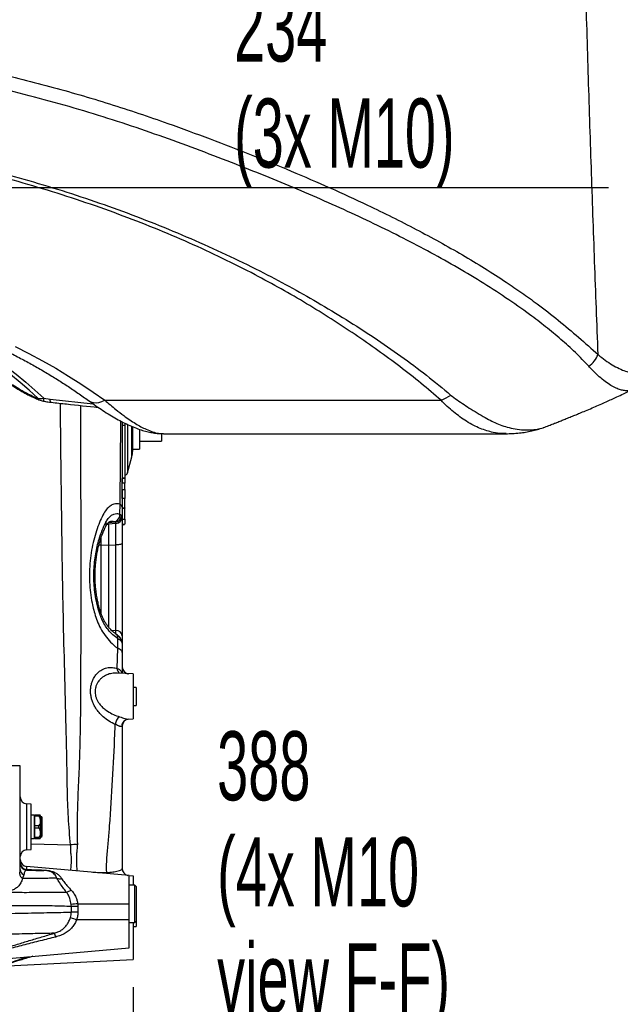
# Model space of a CAD drawing. Extents: x 0 to 8410, y 0 to 5940.
# Tile 123 of 212: x 7339 to 7773, y 2199 to 2911. Entities that reach past the tile are written whole.
import ezdxf

# ---------------------------------------------------------------- set-up
doc = ezdxf.new("R2010")
doc.units = 0
doc.header["$LTSCALE"] = 10
doc.layers.get('0').update_dxf_attribs({"linetype": 'CONTINUOUS'})
doc.styles.add('SLDTEXTSTYLE0', font='TXT', dxfattribs={"width": 0.605})
doc.dimstyles.new('SLDDIMSTYLE1', dxfattribs={"dimtxt": 50, "dimasz": 50, "dimexe": 0, "dimexo": 0.0625, "dimgap": 12.5, "dimtad": 1, "dimdec": 1, "dimrnd": 1e-09, "dimzin": 12, "dimtxsty": 'SLDTEXTSTYLE0', "dimsah": 1, "dimcen": 0.09, "dimazin": 3, "dimtfac": 1, "dimtofl": 0, "dimtmove": 0, "dimatfit": 3, "dimtolj": 1, "dimtzin": 12})

# ---------------------------------------------------------------- blocks, each defined once
blk = doc.blocks.new('_D_6')
at = {"color": 7, "linetype": 'CONTINUOUS'}
for p, q in [((6267.77, 2658.22), (6267.77, 1577.39)), ((7797.78, 2658.22), (7797.78, 1577.39)), ((6267.77, 1592.39), (7797.78, 1592.39))]:
    blk.add_line(p, q, dxfattribs=at)
for points in [[(6267.77, 1592.39), (6317.77, 1584.89), (6317.77, 1599.89)], [(7797.78, 1592.39), (7747.78, 1599.89), (7747.78, 1584.89)]]:
    blk.add_solid(points, dxfattribs=at)
at = {"color": 7, "linetype": 'CONTINUOUS', "insert": (6956.39, 1656.84), "char_height": 50, "attachment_point": 1, "rotation": 359.99999, "style": 'SLDTEXTSTYLE0'}
blk.add_mtext('1530', dxfattribs=at)
blk = doc.blocks.new('_D_7')
at = {"color": 7, "linetype": 'CONTINUOUS'}
for p, q in [((7266.78, 4418.5), (7266.78, 2774.61)), ((7032.78, 2981.17), (7032.78, 2774.61)), ((7032.78, 2789.61), (7266.78, 2789.61)), ((7266.78, 2789.61), (7764.68, 2789.61))]:
    blk.add_line(p, q, dxfattribs=at)
for points in [[(7032.78, 2789.61), (7082.78, 2782.11), (7082.78, 2797.11)], [(7266.78, 2789.61), (7216.78, 2797.11), (7216.78, 2782.11)]]:
    blk.add_solid(points, dxfattribs=at)
at = {"color": 7, "linetype": 'CONTINUOUS', "char_height": 50, "attachment_point": 1, "style": 'SLDTEXTSTYLE0'}
for s, insert in [('234', (7493.71, 2930.8)), ('(3x M10)', (7493.71, 2854.06))]:
    blk.add_mtext(s, dxfattribs=dict(at, insert=insert))
blk = doc.blocks.new('_D_8')
at = {"color": 7, "linetype": 'CONTINUOUS'}
for p, q in [((7420.78, 2211.09), (7420.78, 2163.24)), ((7032.78, 2190.57), (7032.78, 2163.24)), ((7032.78, 2178.24), (7420.78, 2178.24)), ((7420.78, 2178.24), (7767.58, 2178.24))]:
    blk.add_line(p, q, dxfattribs=at)
for points in [[(7032.78, 2178.24), (7082.78, 2170.74), (7082.78, 2185.74)], [(7420.78, 2178.24), (7370.78, 2185.74), (7370.78, 2170.74)]]:
    blk.add_solid(points, dxfattribs=at)
at = {"color": 7, "linetype": 'CONTINUOUS', "char_height": 50, "attachment_point": 1, "style": 'SLDTEXTSTYLE0'}
for s, insert in [('388', (7481.47, 2396.17)), ('(4x M10', (7481.47, 2319.43)), ('view F-F)', (7481.47, 2242.7))]:
    blk.add_mtext(s, dxfattribs=dict(at, insert=insert))

msp = doc.modelspace()

# ---------------------------------------------------------------- linework, layer by layer
at = {"color": 8, "linetype": 'CONTINUOUS'}
for p, q in [((7355.95, 2637.12), (7360.55, 2636.46)), ((7360.55, 2636.46), (7391.65, 2633.16)), ((7400.2, 2635.66), (7643.53, 2635.66)), ((7414.78, 2617.36), (7412.78, 2617.36)), ((7416.67, 2618.02), (7416.67, 2583.09)), ((7419.77, 2594.7), (7419.77, 2616.65)), ((7412.78, 2579.49), (7414.78, 2579.49)), ((7414.78, 2575.8), (7412.78, 2575.8)), ((7412.78, 2571.07), (7414.78, 2571.07)), ((7411.16, 2553.29), (7411.24, 2560.49)), ((7414.78, 2564.72), (7412.78, 2564.72)), ((7412.78, 2557.94), (7414.78, 2557.94)), ((7411.16, 2553.29), (7412.25, 2552.54)), ((7401.92, 2546.12), (7402.78, 2546.05)), ((7407.85, 2547.38), (7402.57, 2546.94)), ((7408.21, 2546.49), (7402.78, 2546.05)), ((7408.21, 2531), (7408.21, 2546.49)), ((7412.78, 2549.56), (7414.78, 2549.56)), ((7414.3, 2545.8), (7412.78, 2545.8)), ((7397.34, 2535.71), (7397.34, 2531)), ((7397.34, 2531), (7397.34, 2481.6)), ((7397.34, 2531), (7402.78, 2530.89)), ((7402.78, 2530.89), (7408.21, 2531)), ((7408.21, 2469.18), (7408.21, 2531)), ((7404.77, 2469.42), (7408.21, 2469.18)), ((7408.21, 2466.48), (7408.21, 2469.18)), ((7409.51, 2456.22), (7409.68, 2463.1)), ((7409.13, 2441.63), (7409.51, 2456.22)), ((7343.6, 2343.64), (7343.6, 2327.05)), ((7353.95, 2319.6), (7353.95, 2334.5)), ((7343.6, 2327.05), (7343.6, 2310.47)), ((7346.95, 2314.65), (7375.37, 2313.91)), ((7338.58, 2292.84), (7338.95, 2296.16)), ((7343.52, 2298.29), (7343.52, 2296.17)), ((7341.47, 2292.25), (7340.51, 2289.71)), ((7376.01, 2269.32), (7375.91, 2270.8)), ((7376.01, 2265.28), (7376.01, 2269.32)), ((7380.69, 2269.32), (7376.01, 2269.32)), ((7380.58, 2271.35), (7380.69, 2269.32)), ((7380.58, 2271.35), (7417.78, 2271.35)), ((7380.69, 2269.32), (7380.69, 2265.28)), ((7380.69, 2265.28), (7376.01, 2265.28)), ((7379.87, 2259.85), (7417.78, 2259.85))]:
    msp.add_line(p, q, dxfattribs=at)
at = {"color": 7, "linetype": 'CONTINUOUS'}
for p, q in [((7414.78, 2619.11), (7414.78, 2617.36)), ((7414.78, 2617.36), (7414.78, 2579.49)), ((7420.28, 2616.45), (7420.28, 2598.57)), ((7425.28, 2614.52), (7425.28, 2600.35)), ((7441.28, 2611.45), (7441.28, 2606.74)), ((7442.62, 2611.49), (7690.59, 2611.49)), ((7690.59, 2611.59), (7690.46, 2611.59)), ((7425.28, 2606.11), (7441.28, 2606.11)), ((7441.28, 2606.74), (7441.28, 2606.11)), ((7416.67, 2583.09), (7419.77, 2594.7)), ((7420.28, 2600.35), (7425.28, 2600.35)), ((7414.78, 2579.49), (7414.78, 2579.19)), ((7414.78, 2579.19), (7412.78, 2579.19)), ((7412.78, 2575.8), (7412.78, 2579.19)), ((7412.78, 2571.07), (7412.78, 2575.8)), ((7414.78, 2579.19), (7414.78, 2575.8)), ((7414.78, 2571.07), (7414.78, 2575.8)), ((7412.78, 2564.72), (7412.78, 2571.07)), ((7412.78, 2570.89), (7412.78, 2558.34)), ((7414.78, 2571.07), (7414.78, 2564.72)), ((7412.78, 2558.34), (7412.78, 2551.25)), ((7414.78, 2557.94), (7414.78, 2564.72)), ((7414.78, 2557.94), (7414.78, 2557.67)), ((7412.78, 2557.67), (7414.78, 2557.67)), ((7412.78, 2551.25), (7412.78, 2551.09)), ((7412.78, 2550.95), (7412.78, 2532.11)), ((7414.78, 2549.56), (7414.78, 2557.67)), ((7400.92, 2544.46), (7401, 2544.62)), ((7402.78, 2546.05), (7402.78, 2530.89)), ((7414.78, 2549.56), (7414.78, 2546.76)), ((7402.78, 2530.89), (7402.78, 2471.62)), ((7412.78, 2532.11), (7412.78, 2465.32)), ((7412.78, 2465.32), (7412.78, 2459.94)), ((7412.78, 2459.94), (7412.78, 2453.26)), ((7412.78, 2453.26), (7412.78, 2438.03)), ((7420.78, 2437.61), (7409.14, 2438.22)), ((7420.78, 2437.61), (7420.78, 2421.35)), ((7422.78, 2427.85), (7420.78, 2427.85)), ((7422.78, 2427.85), (7422.78, 2421.35)), ((7420.78, 2421.35), (7420.78, 2405.09)), ((7422.78, 2421.35), (7422.78, 2414.85)), ((7420.78, 2414.85), (7422.78, 2414.85)), ((7416.96, 2404.89), (7420.78, 2405.09)), ((7338.95, 2371.05), (7304.21, 2371.05)), ((7338.95, 2296.16), (7338.95, 2371.05)), ((7346.95, 2343.4), (7343.6, 2343.64)), ((7346.95, 2310.7), (7346.95, 2343.4)), ((7348.95, 2335.55), (7346.95, 2335.55)), ((7348.95, 2335.55), (7348.95, 2318.55)), ((7349.45, 2335.3), (7348.95, 2335.3)), ((7352.45, 2335.55), (7349.45, 2335.55)), ((7349.45, 2334.88), (7349.45, 2335.55)), ((7349.45, 2327.73), (7349.45, 2334.88)), ((7349.45, 2334.88), (7352.45, 2334.88)), ((7352.45, 2334.88), (7352.45, 2335.55)), ((7353.95, 2334.5), (7353.75, 2334.5)), ((7353.75, 2319.6), (7353.75, 2334.5)), ((7354.95, 2320.6), (7354.95, 2333.5)), ((7352.45, 2327.73), (7349.45, 2327.73)), ((7349.45, 2326.38), (7349.45, 2327.73)), ((7349.45, 2319.23), (7349.45, 2326.38)), ((7349.45, 2326.38), (7352.45, 2326.38)), ((7352.45, 2326.38), (7352.45, 2327.73)), ((7346.95, 2318.55), (7348.95, 2318.55)), ((7348.95, 2318.8), (7349.45, 2318.8)), ((7352.45, 2319.23), (7349.45, 2319.23)), ((7349.45, 2318.55), (7349.45, 2319.23)), ((7349.45, 2318.55), (7352.45, 2318.55)), ((7352.45, 2318.55), (7352.45, 2319.23)), ((7353.75, 2319.6), (7353.95, 2319.6)), ((7343.6, 2310.47), (7346.95, 2310.7)), ((7417.78, 2291.79), (7343.52, 2298.29)), ((7352.93, 2295.45), (7355.97, 2295.37)), ((7417.78, 2271.35), (7417.78, 2291.79)), ((7417.78, 2291.77), (7420.78, 2291.61)), ((7420.78, 2291.61), (7420.78, 2284.85)), ((7421.78, 2284.85), (7417.78, 2284.85)), ((7422.78, 2283.85), (7421.78, 2284.85)), ((7421.78, 2257.85), (7421.78, 2284.85)), ((7422.78, 2283.85), (7422.78, 2258.85)), ((7417.78, 2259.85), (7417.78, 2271.35)), ((7417.78, 2239.42), (7417.78, 2259.85)), ((7421.78, 2257.85), (7422.78, 2258.85)), ((7422.78, 2258.85), (7422.78, 2254.85)), ((7417.78, 2257.85), (7421.78, 2257.85)), ((7420.78, 2257.85), (7420.78, 2231.09)), ((7420.78, 2254.85), (7422.78, 2254.85)), ((7312.41, 2230.2), (7417.78, 2239.42)), ((7325.22, 2226.08), (7420.78, 2231.09))]:
    msp.add_line(p, q, dxfattribs=at)
at = {"color": 8, "linetype": 'CONTINUOUS', "flags": 128}
for points in [[(7351.68, 2637.09), (7345.43, 2642.93), (7338.88, 2648.65), (7332.05, 2654.25), (7324.93, 2659.72), (7317.54, 2665.05), (7309.88, 2670.25), (7301.96, 2675.3), (7293.78, 2680.2), (7285.36, 2684.95), (7276.69, 2689.54), (7267.8, 2693.97), (7258.69, 2698.23), (7249.36, 2702.32), (7239.83, 2706.24), (7238.65, 2706.71)], [(7258.96, 2700.31), (7261.71, 2699.08), (7270.95, 2694.76), (7279.96, 2690.27), (7288.74, 2685.62), (7297.27, 2680.8), (7305.56, 2675.84), (7313.59, 2670.72), (7321.35, 2665.45), (7328.84, 2660.05), (7336.05, 2654.51), (7342.98, 2648.83), (7349.61, 2643.04), (7355.95, 2637.12)], [(7335.28, 2674.55), (7345.3, 2669.47), (7355.08, 2664.22), (7364.62, 2658.81), (7373.91, 2653.24), (7382.94, 2647.53), (7391.71, 2641.66), (7400.2, 2635.66)], [(7361.36, 2634.21), (7361.19, 2634.28), (7360.93, 2634.68), (7360.71, 2635.41), (7360.55, 2636.46)], [(7388.45, 2635.45), (7388.56, 2635.37), (7390.11, 2634.53), (7391.87, 2634.04), (7393.8, 2633.91), (7395.86, 2634.14), (7398.01, 2634.73), (7400.2, 2635.66)], [(7395.98, 2531.07), (7396.43, 2531.04), (7397.34, 2531)], [(7412.78, 2532.11), (7412.69, 2531.91), (7412.44, 2531.71), (7412.02, 2531.52), (7411.46, 2531.36), (7410.78, 2531.22), (7409.99, 2531.11), (7409.12, 2531.04), (7408.21, 2531)], [(7397.26, 2481.91), (7397.26, 2481.78), (7397.04, 2481.45), (7396.53, 2481.04)], [(7412.78, 2453.26), (7412.72, 2453.66), (7412.57, 2454.05), (7412.3, 2454.44), (7411.94, 2454.82), (7411.47, 2455.19), (7410.91, 2455.55), (7410.26, 2455.89), (7409.51, 2456.22)]]:
    msp.add_lwpolyline(points, dxfattribs=at)
at = {"color": 8, "linetype": 'CONTINUOUS'}
for centre, radius, start, end in [((7737.97, 2677.12), 20.93, 306.54672, 336.41044), ((7353.74, 2647.83), 10.94, 259.13266, 281.62914), ((7353.23, 2637.39), 1.57, 190.85707, 243.38647), ((7367.78, 2634.58), 12.1, 167.88697, 177.85937), ((7629.42, 2669.63), 36.79, 292.56532, 304.8503), ((7409.98, 2557.96), 2.82, 7.71843, 63.43374), ((7405.86, 2552.91), 5.31, 283.4905, 4.07834), ((7407, 2552.57), 5.25, 279.32955, 359.74903), ((7407.99, 2551.41), 4.79, 272.7054, 358.02911), ((7408, 2551.27), 4.78, 272.54822, 357.88337), ((7398.08, 2545.87), 3.18, 336.96657, 28.36387), ((7408.38, 2464.75), 4.43, 7.33928, 92.14549), ((7406.36, 2463.68), 3.37, 350.06562, 53.41614), ((7407.75, 2461.6), 4.15, 358.28517, 43.37111), ((7413.27, 2441.49), 4.15, 178.0899, 233.9741), ((7417.75, 2442.66), 4.97, 180.09753, 255.93501), ((7414.79, 2400.71), 7.05, 123.28284, 176.5093), ((7387.69, 2191.27), 123.26, 93.43782, 95.7388), ((7343.72, 2300.94), 4.78, 182.17084, 267.50869), ((7343.4, 2296.26), 4.45, 181.28866, 244.27887), ((7356.11, 2295.87), 0.525, 195.40757, 254.49454), ((7342.97, 2293.38), 4.42, 186.93233, 236.09695), ((7367.71, 2294.97), 5.51, 246.01611, 282.64289), ((7405.03, 2295.13), 3.66, 198.55559, 212.19871), ((7370.81, 2288.17), 8.49, 280.3111, 305.81812), ((7417.44, 1940.05), 333.35, 96.34863, 97.15715), ((7416.33, 2379.26), 124.85, 250.83139, 253.01881), ((7351.1, 2243.42), 14.1, 15.89397, 27.79994)]:
    msp.add_arc(centre, radius, start, end, dxfattribs=at)
at = {"color": 7, "linetype": 'CONTINUOUS'}
for centre, radius, start, end in [((7358.38, 2649.79), 15, 247.02003, 259.66919), ((7405.28, 2598.57), 15, 345.06858, 360), ((7414.74, 2583.6), 2, 270, 345.06858), ((7412.01, 2550.15), 4.92, 278.95232, 297.7726), ((7417.78, 2442.78), 5, 180, 267), ((7417.78, 2399.93), 5, 93, 180), ((7343.95, 2348.62), 5, 180, 266), ((7350.79, 2334), 3, 9.59801, 31.10131), ((7353.95, 2333.5), 1, 0, 90), ((7350.79, 2320.1), 3, 328.87579, 350.40199), ((7353.95, 2320.6), 1, 270, 360), ((7343.95, 2305.48), 5, 94, 180), ((7343.95, 2303.27), 5, 180, 265), ((7343.95, 2300.68), 5, 180, 268.50104), ((7417.78, 2296.78), 5, 180, 258.68878)]:
    msp.add_arc(centre, radius, start, end, dxfattribs=at)
at = {"color": 8, "linetype": 'CONTINUOUS'}
for points, knots in [([(7757.14, 2668.74), (7756.72, 2679.91), (7755.86, 2702.26), (7754.62, 2736.01), (7753.42, 2769.94), (7752.25, 2804.14), (7751.12, 2838.6), (7750.02, 2873.26), (7748.97, 2907.98), (7748.11, 2937.52), (7747.42, 2961.85), (7746.9, 2980.98), (7746.39, 3000.09), (7745.9, 3019.17), (7745.42, 3038.21), (7744.96, 3057.2), (7744.51, 3076.14), (7743.97, 3099.72), (7743.37, 3127.86), (7742.94, 3149.5), (7742.73, 3160.31)], [0, 0, 0, 0, 0.068473, 0.137054, 0.205635, 0.274423, 0.344046, 0.413746, 0.483681, 0.553693, 0.592383, 0.631108, 0.669834, 0.708624, 0.747414, 0.78627, 0.825126, 0.864018, 0.932009, 1, 1, 1, 1]), ([(7032.76, 2905.07), (7041.12, 2905.03), (7057.83, 2904.95), (7082.86, 2904.2), (7107.62, 2903.02), (7132.06, 2901.4), (7156.18, 2899.35), (7179.89, 2896.89), (7203.16, 2894.04), (7225.99, 2890.82), (7246.67, 2887.52), (7265.23, 2884.25), (7281.94, 2881.08), (7298.73, 2877.64), (7317.53, 2873.5), (7338.05, 2868.62), (7360.21, 2862.89), (7382.09, 2856.77), (7403.66, 2850.25), (7424.93, 2843.34), (7449.24, 2834.89), (7476.43, 2824.9), (7506.17, 2813.43), (7535.11, 2801.63), (7563.19, 2789.49), (7587.46, 2778.33), (7608.15, 2768.27), (7625.51, 2759.41), (7642.46, 2750.31), (7658.98, 2740.93), (7675.05, 2731.25), (7689.34, 2722.08), (7701.95, 2713.48), (7714.64, 2704.35), (7728.41, 2693.62), (7743.12, 2681.26), (7752.47, 2672.92), (7757.14, 2668.74)], [0, 0, 0, 0, 0.0287375, 0.0574826, 0.0862207, 0.1141489, 0.1420837, 0.170012, 0.1968946, 0.223783, 0.2506656, 0.2705024, 0.2903392, 0.3109453, 0.3315515, 0.3592075, 0.3868696, 0.4145258, 0.4422388, 0.4699579, 0.4976716, 0.538895, 0.5801184, 0.6209846, 0.6619852, 0.7029855, 0.7304752, 0.7579694, 0.7854588, 0.8131128, 0.8407718, 0.8684252, 0.8892473, 0.9100693, 0.9400415, 0.9700227, 1, 1, 1, 1]), ([(7750.43, 2660.31), (7747.24, 2663.63), (7740.87, 2670.28), (7730.32, 2679.78), (7719.24, 2688.94), (7705.94, 2699.05), (7690.35, 2710.01), (7672.19, 2721.72), (7653.31, 2732.97), (7633.78, 2743.81), (7613.44, 2754.39), (7592.31, 2764.75), (7570.41, 2774.92), (7547.94, 2784.83), (7524.95, 2794.5), (7500.9, 2804.17), (7475.8, 2813.92), (7449.63, 2823.68), (7422.91, 2833.06), (7395.47, 2841.99), (7367.28, 2850.32), (7338.35, 2858.03), (7308.95, 2865.05), (7279.34, 2871.32), (7249.57, 2876.83), (7219.68, 2881.61), (7189.5, 2885.68), (7158.83, 2889.07), (7127.7, 2891.75), (7096.14, 2893.68), (7064.48, 2894.89), (7043.34, 2895.01), (7032.78, 2895.08)], [0, 0, 0, 0, 0.0225, 0.04502, 0.067551, 0.090067, 0.122656, 0.155271, 0.187899, 0.220522, 0.253116, 0.286555, 0.320016, 0.353487, 0.38695, 0.42039, 0.456221, 0.492073, 0.527919, 0.563744, 0.600323, 0.63693, 0.673537, 0.710116, 0.745877, 0.781666, 0.817455, 0.853216, 0.889898, 0.926609, 0.96332, 1, 1, 1, 1]), ([(7032.78, 2837.67), (7041.71, 2837.6), (7059.57, 2837.46), (7086.34, 2836.52), (7113.05, 2835.03), (7139.63, 2832.94), (7166.38, 2830.21), (7193.24, 2826.82), (7220.2, 2822.76), (7246.89, 2818.08), (7273.26, 2812.79), (7300.22, 2806.69), (7327.7, 2799.69), (7355.6, 2791.74), (7382.93, 2783.1), (7409.88, 2773.71), (7436.42, 2763.6), (7462.5, 2752.77), (7487.85, 2741.35), (7511.5, 2729.8), (7533.52, 2718.22), (7554.36, 2706.48), (7574.91, 2694.11), (7595.15, 2681.13), (7614.56, 2667.7), (7633.15, 2653.86), (7644.68, 2644.25), (7650.44, 2639.44)], [0, 0, 0, 0, 0.0368076, 0.0736531, 0.1105087, 0.1473493, 0.1841528, 0.2222976, 0.2604845, 0.2986859, 0.3368738, 0.3750195, 0.4174025, 0.4598223, 0.5022438, 0.5446292, 0.5881681, 0.6317414, 0.6753156, 0.7188556, 0.7574774, 0.7960993, 0.8368594, 0.8776654, 0.9184751, 0.9592587, 1, 1, 1, 1]), ([(7643.53, 2635.66), (7638.73, 2639.79), (7629.13, 2648.06), (7613.77, 2660.06), (7597.84, 2671.77), (7581.3, 2683.29), (7564.16, 2694.59), (7546.33, 2705.6), (7527.92, 2716.28), (7507.69, 2727.26), (7485.49, 2738.45), (7461.2, 2749.7), (7436.15, 2760.35), (7410.14, 2770.44), (7383.17, 2779.94), (7355.28, 2788.82), (7326.79, 2796.98), (7299.25, 2804), (7272.79, 2810.01), (7247.53, 2815.11), (7221.95, 2819.66), (7196.13, 2823.63), (7169.77, 2827.06), (7142.89, 2829.9), (7115.51, 2832.14), (7087.99, 2833.73), (7060.41, 2834.74), (7041.99, 2834.89), (7032.79, 2834.97)], [0, 0, 0, 0, 0.034777, 0.069574, 0.104379, 0.139168, 0.174506, 0.209863, 0.245218, 0.280555, 0.322931, 0.365343, 0.407753, 0.450126, 0.493736, 0.537387, 0.581037, 0.624648, 0.66148, 0.69835, 0.735232, 0.772102, 0.808933, 0.847116, 0.885341, 0.923582, 0.961812, 1, 1, 1, 1]), ([(7757.14, 2668.74), (7758.86, 2667.37), (7762.3, 2664.62), (7767.38, 2661.26), (7772.33, 2658.53), (7776.61, 2656.76), (7780.19, 2655.74), (7783.16, 2655.3), (7785.93, 2655.32), (7788.44, 2655.85), (7790.68, 2656.9), (7792.64, 2658.49), (7794.3, 2660.67), (7795.6, 2663.36), (7796.56, 2666.47), (7797.21, 2669.92), (7797.64, 2673.82), (7797.73, 2676.75), (7797.78, 2678.22)], [0, 0, 0, 0, 0.078532, 0.157538, 0.238232, 0.3196, 0.376948, 0.434292, 0.492286, 0.550992, 0.608367, 0.666172, 0.725426, 0.785218, 0.838276, 0.891974, 0.945671, 1, 1, 1, 1]), ([(7782, 2643.53), (7781.57, 2643.3), (7780.42, 2642.71), (7778.25, 2642.46), (7775.52, 2642.64), (7772.53, 2643.43), (7769.15, 2644.85), (7765.37, 2647), (7761.21, 2649.96), (7756.89, 2653.62), (7753.25, 2657.19), (7751.11, 2659.55), (7750.43, 2660.31)], [0, 0, 0, 0, 0.058761, 0.157167, 0.256284, 0.357488, 0.459342, 0.578071, 0.697665, 0.819827, 0.942823, 1, 1, 1, 1]), ([(7333.31, 2647.08), (7334.56, 2646.25), (7337.1, 2644.57), (7341.29, 2642.12), (7345.69, 2639.8), (7349.18, 2638.16), (7351.17, 2637.31), (7351.68, 2637.09)], [0, 0, 0, 0, 0.225837, 0.458278, 0.685938, 0.920322, 1, 1, 1, 1]), ([(7650.44, 2639.44), (7651.98, 2638.27), (7655.2, 2635.83), (7660.24, 2632.51), (7665.54, 2629.01), (7671.11, 2625.62), (7676.41, 2622.55), (7681.45, 2619.96), (7686.21, 2617.75), (7691.64, 2616.13), (7697.29, 2614.83), (7703.29, 2614.16), (7709.14, 2614.22), (7714.17, 2614.94), (7717.18, 2615.61), (7718.49, 2616.25), (7718.5, 2616.26)], [0, 0, 0, 0, 0.061222, 0.128221, 0.195364, 0.276892, 0.358667, 0.425994, 0.501176, 0.576614, 0.660047, 0.75233, 0.845043, 0.921615, 0.999194, 1, 1, 1, 1]), ([(7375.37, 2313.91), (7374.79, 2320.59), (7373.62, 2333.95), (7373.04, 2354.08), (7372.78, 2374.2), (7371.89, 2414.46), (7370.12, 2472.66), (7369.01, 2548.82), (7368.31, 2601.7), (7368.13, 2629.92), (7368.11, 2633.48)], [0, 0, 0, 0, 0.062896, 0.125833, 0.18882, 0.251782, 0.503722, 0.73517, 0.966619, 1, 1, 1, 1]), ([(7382.55, 2631.93), (7382.55, 2628.5), (7382.59, 2600.47), (7382.78, 2547.92), (7382.85, 2485.46), (7382.64, 2434.26), (7382.5, 2400.93), (7381.76, 2374.28), (7380.83, 2354.31), (7380.06, 2334.32), (7380.22, 2320.98), (7380.3, 2314.3)], [0, 0, 0, 0, 0.032299, 0.264019, 0.495737, 0.621778, 0.747818, 0.81087, 0.873944, 0.936989, 1, 1, 1, 1]), ([(7400.2, 2635.66), (7402.86, 2633.39), (7407.54, 2629.4), (7413.49, 2624.83), (7418.23, 2621.48), (7422.38, 2618.79), (7426.33, 2616.52), (7430.49, 2614.45), (7434.78, 2612.77), (7438.99, 2611.66), (7441.47, 2611.59), (7442.62, 2611.55)], [0, 0, 0, 0, 0.1601527, 0.2819473, 0.3771682, 0.4702169, 0.5635585, 0.6547196, 0.7748921, 0.8958185, 1, 1, 1, 1]), ([(7690.46, 2611.59), (7689.41, 2611.58), (7686.35, 2611.54), (7681.67, 2612.26), (7676.53, 2613.55), (7671.77, 2615.24), (7666.92, 2617.51), (7662.06, 2620.3), (7657.19, 2623.59), (7652.56, 2627.21), (7647.88, 2631.14), (7644.97, 2634.16), (7643.53, 2635.66)], [0, 0, 0, 0, 0.06599, 0.192758, 0.292874, 0.392638, 0.492701, 0.604114, 0.705096, 0.803924, 0.903047, 1, 1, 1, 1]), ([(7411.24, 2560.49), (7411.43, 2579.45), (7411.64, 2599.48), (7411.75, 2619.52), (7411.76, 2620.59)], [0, 0, 0, 0, 0.94669, 1, 1, 1, 1]), ([(7411.24, 2560.49), (7410.5, 2560.65), (7409.01, 2560.99), (7406.56, 2560.63), (7403.91, 2559.3), (7401.16, 2556.72), (7399.59, 2554), (7398.81, 2552.65)], [0, 0, 0, 0, 0.164525, 0.331657, 0.551138, 0.777435, 1, 1, 1, 1]), ([(7398.81, 2552.65), (7397.97, 2550.89), (7396.27, 2547.35), (7394.04, 2541.22), (7392.1, 2534.54), (7390.56, 2527.28), (7389.5, 2519.56), (7388.99, 2511.76), (7389.09, 2504.02), (7389.71, 2496.49), (7390.79, 2489.73), (7392.12, 2483.82), (7393.13, 2480.45), (7393.64, 2478.77)], [0, 0, 0, 0, 0.099711, 0.199695, 0.299353, 0.39957, 0.500144, 0.600281, 0.69067, 0.781397, 0.87178, 0.935888, 1, 1, 1, 1]), ([(7400.87, 2547.38), (7401.43, 2548.33), (7402.55, 2550.28), (7404.52, 2552.21), (7406.63, 2553.42), (7408.85, 2553.87), (7410.38, 2553.49), (7411.16, 2553.29)], [0, 0, 0, 0, 0.195689, 0.397177, 0.592747, 0.793125, 1, 1, 1, 1]), ([(7412.25, 2552.54), (7412.35, 2552.42), (7412.56, 2552.17), (7412.74, 2551.74), (7412.76, 2551.41), (7412.78, 2551.25)], [0, 0, 0, 0, 0.309785, 0.653385, 1, 1, 1, 1]), ([(7396.53, 2481.04), (7395.92, 2483.09), (7394.7, 2487.18), (7393.43, 2493.56), (7392.58, 2499.98), (7392.22, 2506.36), (7392.27, 2512.61), (7392.71, 2518.69), (7393.51, 2524.5), (7394.62, 2530.01), (7396.17, 2535.83), (7398.22, 2541.81), (7399.99, 2545.52), (7400.87, 2547.38)], [0, 0, 0, 0, 0.0862, 0.172684, 0.258854, 0.34357, 0.428579, 0.513327, 0.597532, 0.681978, 0.766226, 0.883098, 1, 1, 1, 1]), ([(7405.03, 2548.06), (7405.03, 2548.06), (7404.95, 2548.06), (7404.7, 2548.07), (7404.43, 2548.03), (7404.24, 2548.01)], [0, 0, 0, 0, 0.000034, 0.298428, 1, 1, 1, 1]), ([(7405.07, 2548.06), (7405.07, 2548.06), (7405.06, 2548.06), (7405.04, 2548.06), (7405.03, 2548.06), (7405.03, 2548.06)], [0, 0, 0, 0, 0.001032, 0.998968, 1, 1, 1, 1]), ([(7405.1, 2548.06), (7405.1, 2548.06), (7405.09, 2548.06), (7405.08, 2548.06), (7405.07, 2548.06), (7405.07, 2548.06)], [0, 0, 0, 0, 0.001181, 0.999048, 1, 1, 1, 1]), ([(7407.1, 2547.74), (7406.46, 2547.9), (7405.83, 2548.06), (7405.1, 2548.06), (7405.1, 2548.06)], [0, 0, 0, 0, 0.999986, 1, 1, 1, 1]), ([(7407.85, 2547.38), (7407.85, 2547.38), (7407.85, 2547.38), (7407.48, 2547.56), (7407.1, 2547.74)], [0, 0, 0, 0, 0.000025, 1, 1, 1, 1]), ([(7408.21, 2546.63), (7408.21, 2546.73), (7408.19, 2546.93), (7408.04, 2547.14), (7407.96, 2547.38), (7407.85, 2547.38), (7407.85, 2547.38)], [0, 0, 0, 0, 0.344406, 0.687339, 0.999972, 1, 1, 1, 1]), ([(7408.21, 2546.49), (7408.21, 2546.49), (7408.21, 2546.49), (7408.21, 2546.56), (7408.21, 2546.63)], [0, 0, 0, 0, 0.000128, 1, 1, 1, 1]), ([(7409.68, 2463.1), (7408.45, 2463.98), (7405.96, 2465.77), (7402.73, 2469.29), (7400.04, 2473.15), (7398, 2476.95), (7396.99, 2479.75), (7396.53, 2481.04)], [0, 0, 0, 0, 0.2355104, 0.4775959, 0.6574507, 0.8419588, 1, 1, 1, 1]), ([(7393.64, 2478.77), (7394.3, 2476.91), (7395.66, 2473.14), (7398.6, 2467.8), (7402.24, 2462.81), (7406.02, 2458.91), (7408.52, 2456.98), (7409.51, 2456.22)], [0, 0, 0, 0, 0.187182, 0.38053, 0.609257, 0.844582, 1, 1, 1, 1]), ([(7411.9, 2461.47), (7411.61, 2461.73), (7411.03, 2462.26), (7410.13, 2462.82), (7409.68, 2463.1)], [0, 0, 0, 0, 0.493978, 1, 1, 1, 1]), ([(7412.78, 2459.94), (7412.76, 2460.09), (7412.72, 2460.39), (7412.43, 2460.91), (7412.08, 2461.28), (7411.9, 2461.47)], [0, 0, 0, 0, 0.324834, 0.659962, 1, 1, 1, 1]), ([(7407.76, 2401.13), (7407.37, 2401.3), (7405.49, 2402.14), (7402.15, 2404.05), (7398.39, 2407.06), (7395.39, 2410.3), (7393.39, 2413.15), (7391.95, 2415.87), (7390.98, 2418.3), (7390.28, 2420.86), (7389.86, 2423.64), (7389.83, 2426.54), (7390.22, 2429.44), (7390.98, 2432.08), (7392.12, 2434.63), (7393.67, 2436.96), (7395.95, 2439.36), (7398.93, 2441.29), (7402.42, 2442.32), (7405.84, 2442.45), (7408.03, 2441.9), (7409.13, 2441.63)], [0, 0, 0, 0, 0.021101, 0.104134, 0.187058, 0.243118, 0.299089, 0.334375, 0.369635, 0.404881, 0.440107, 0.481051, 0.522015, 0.562243, 0.60251, 0.652923, 0.703394, 0.782945, 0.862619, 0.931302, 1, 1, 1, 1]), ([(7409.13, 2438.2), (7408.13, 2438.22), (7405.89, 2438.25), (7402.48, 2437.44), (7399.46, 2435.97), (7397.11, 2434.09), (7395.54, 2432.29), (7394.34, 2430.3), (7393.6, 2428.39), (7393.19, 2426.46), (7393.1, 2424.89), (7393.19, 2423.24), (7393.5, 2421.52), (7394.19, 2419.53), (7395.15, 2417.64), (7396.58, 2415.55), (7398.58, 2413.37), (7401.58, 2410.92), (7405.34, 2408.7), (7408.66, 2407.31), (7410.54, 2406.72), (7410.92, 2406.6)], [0, 0, 0, 0, 0.0702766, 0.1576486, 0.247678, 0.3015527, 0.3566908, 0.3978344, 0.4402023, 0.4719255, 0.5046282, 0.5223452, 0.5570158, 0.5930318, 0.6291584, 0.6661487, 0.7261511, 0.7877768, 0.8807314, 0.9757592, 1, 1, 1, 1]), ([(7409.13, 2441.63), (7409.72, 2441.41), (7410.73, 2441.05), (7411.73, 2440.03), (7412.28, 2439.07), (7412.43, 2438.3), (7412.49, 2438.05)], [0, 0, 0, 0, 0.356616, 0.608378, 0.869638, 1, 1, 1, 1]), ([(7410.92, 2406.6), (7411.6, 2406.39), (7412.96, 2405.97), (7414.55, 2405.44), (7415.77, 2405.07), (7416.46, 2404.93), (7416.85, 2404.87), (7416.94, 2404.9), (7416.96, 2404.91)], [0, 0, 0, 0, 0.246986, 0.499795, 0.686713, 0.878373, 0.967294, 1, 1, 1, 1]), ([(7401.55, 2293.96), (7401.55, 2294.12), (7401.45, 2295.98), (7401.41, 2299.94), (7401.72, 2305.75), (7402.24, 2311.47), (7402.74, 2316.83), (7403.26, 2322.3), (7404.43, 2337.09), (7405.88, 2361.02), (7407.11, 2385.46), (7407.66, 2398.82), (7407.76, 2401.13)], [0, 0, 0, 0, 0.006037, 0.071565, 0.13713, 0.186113, 0.23527, 0.284636, 0.333904, 0.635283, 0.936669, 1, 1, 1, 1]), ([(7412.78, 2400.54), (7412.76, 2400.3), (7412.72, 2399.81), (7412.37, 2399.5), (7411.79, 2399.48), (7411.16, 2399.65), (7410.36, 2399.96), (7409.36, 2400.4), (7408.29, 2400.89), (7407.76, 2401.13)], [0, 0, 0, 0, 0.162047, 0.329493, 0.467806, 0.610431, 0.667358, 0.831157, 1, 1, 1, 1]), ([(7375.32, 2295.5), (7375.38, 2295.67), (7375.56, 2296.08), (7375.84, 2297.42), (7375.95, 2299.39), (7375.97, 2301.89), (7376.15, 2304.78), (7375.59, 2308), (7375.67, 2311.09), (7375.45, 2313.1), (7375.37, 2313.91)], [0, 0, 0, 0, 0.084943, 0.220028, 0.35911, 0.494919, 0.634575, 0.769084, 0.907328, 1, 1, 1, 1]), ([(7380.3, 2314.3), (7380.26, 2313.3), (7380.15, 2311.1), (7379.72, 2307.87), (7379.76, 2304.58), (7379.65, 2301.61), (7379.6, 2299), (7379.85, 2297.23), (7380.03, 2295.57), (7380.03, 2295.57), (7380.03, 2295.57)], [0, 0, 0, 0, 0.122873, 0.270684, 0.418522, 0.5725, 0.726404, 0.863224, 0.999998, 1, 1, 1, 1]), ([(7343.82, 2295.68), (7343.51, 2295.62), (7343.04, 2295.52), (7342.41, 2294.67), (7341.93, 2293.74), (7341.62, 2292.75), (7341.47, 2292.25)], [0, 0, 0, 0, 0.3939878, 0.5938533, 0.7949419, 1, 1, 1, 1]), ([(7343.52, 2296.17), (7345.95, 2296.08), (7349.99, 2295.94), (7354.01, 2295.79), (7355.6, 2295.73)], [0, 0, 0, 0, 0.604402, 1, 1, 1, 1]), ([(7343.52, 2296.17), (7343.53, 2296.13), (7343.62, 2295.82), (7343.73, 2295.75), (7343.82, 2295.68)], [0, 0, 0, 0, 0.152896, 1, 1, 1, 1]), ([(7343.82, 2295.68), (7346.04, 2295.63), (7349.31, 2295.54), (7352.05, 2295.47), (7352.93, 2295.45)], [0, 0, 0, 0, 0.679242, 1, 1, 1, 1]), ([(7355.6, 2295.73), (7356.57, 2295.68), (7358.48, 2295.57), (7361.42, 2295.03), (7363.88, 2294.14), (7365.92, 2292.9), (7367.59, 2291.43), (7368.47, 2290.21), (7368.92, 2289.6)], [0, 0, 0, 0, 0.1607897, 0.3198195, 0.5010939, 0.6670878, 0.8333717, 1, 1, 1, 1]), ([(7365.47, 2289.94), (7365.2, 2290.49), (7364.68, 2291.57), (7363.62, 2292.88), (7362.52, 2293.79), (7361.37, 2294.4), (7360.32, 2294.8), (7359.21, 2295.06), (7357.72, 2295.29), (7356.73, 2295.33), (7355.97, 2295.37)], [0, 0, 0, 0, 0.1837531, 0.3572651, 0.5341411, 0.619253, 0.7070252, 0.8017358, 0.8491253, 1, 1, 1, 1]), ([(7380.03, 2295.57), (7380.03, 2295.57), (7380.03, 2295.43), (7380.07, 2295.26), (7380.12, 2295.13), (7380.13, 2295.08)], [0, 0, 0, 0, 0.000043, 0.610252, 1, 1, 1, 1]), ([(7401.55, 2293.96), (7402.36, 2294), (7404.01, 2294.09), (7406.07, 2294.35), (7408.14, 2294.72), (7410.05, 2295.18), (7411.58, 2295.7), (7412.58, 2296.24), (7412.71, 2296.6), (7412.78, 2296.78)], [0, 0, 0, 0, 0.109115, 0.224242, 0.342, 0.506809, 0.675178, 0.83584, 1, 1, 1, 1]), ([(7340.51, 2289.71), (7340.43, 2289.38), (7340.09, 2287.92), (7339.05, 2285.55), (7337.05, 2283.21), (7334.55, 2281.69), (7331.65, 2280.79), (7328.02, 2280.57), (7323.74, 2281.13), (7319.16, 2282.43), (7314.02, 2284.45), (7308.35, 2287.19), (7304.33, 2289.51), (7302.32, 2290.66)], [0, 0, 0, 0, 0.029935, 0.136406, 0.242725, 0.322094, 0.401412, 0.493836, 0.586286, 0.677432, 0.768679, 0.884276, 1, 1, 1, 1]), ([(7365.47, 2289.94), (7364.11, 2289.88), (7361.39, 2289.76), (7356.75, 2289.65), (7351.67, 2289.6), (7346.28, 2289.61), (7342.4, 2289.67), (7340.51, 2289.71)], [0, 0, 0, 0, 0.200404, 0.40136, 0.604001, 0.807203, 1, 1, 1, 1]), ([(7372.33, 2279.82), (7371.55, 2280.83), (7369.83, 2283.06), (7367.43, 2286.53), (7366.13, 2288.79), (7365.47, 2289.94)], [0, 0, 0, 0, 0.287754, 0.638499, 1, 1, 1, 1]), ([(7368.92, 2289.6), (7369.56, 2288.67), (7370.87, 2286.79), (7373.26, 2283.94), (7375, 2282.11), (7375.78, 2281.29)], [0, 0, 0, 0, 0.347787, 0.7082842, 1, 1, 1, 1]), ([(7391.41, 2294.1), (7392.97, 2294.09), (7396.29, 2294.07), (7399.73, 2294), (7401.55, 2293.96)], [0, 0, 0, 0, 0.467871, 1, 1, 1, 1]), ([(7375.78, 2281.29), (7376.44, 2280.53), (7377.78, 2279), (7379.16, 2276.45), (7380.12, 2273.87), (7380.43, 2272.2), (7380.58, 2271.35)], [0, 0, 0, 0, 0.2719971, 0.5527534, 0.773485, 1, 1, 1, 1]), ([(7330.32, 2279.64), (7332.57, 2279.63), (7337.08, 2279.61), (7344.15, 2279.6), (7351.52, 2279.62), (7359.01, 2279.66), (7366.02, 2279.73), (7370.23, 2279.79), (7372.33, 2279.82)], [0, 0, 0, 0, 0.137187, 0.274591, 0.454964, 0.635337, 0.817668, 1, 1, 1, 1]), ([(7375.91, 2270.8), (7375.63, 2272.3), (7375.18, 2274.68), (7373.85, 2277.68), (7372.84, 2279.1), (7372.33, 2279.82)], [0, 0, 0, 0, 0.457885, 0.725081, 1, 1, 1, 1]), ([(7376.01, 2269.32), (7373.8, 2269.4), (7369.39, 2269.56), (7362.11, 2269.73), (7354.33, 2269.84), (7344.72, 2269.89), (7337.24, 2269.84), (7332.78, 2269.8)], [0, 0, 0, 0, 0.181104, 0.362603, 0.545313, 0.728432, 1, 1, 1, 1]), ([(7332.78, 2264.4), (7335.99, 2264.46), (7342.51, 2264.6), (7351.67, 2264.78), (7360.4, 2264.96), (7368.59, 2265.13), (7373.53, 2265.23), (7376.01, 2265.28)], [0, 0, 0, 0, 0.194348, 0.394414, 0.595011, 0.797231, 1, 1, 1, 1]), ([(7363.57, 2249.99), (7364.49, 2250.28), (7366.36, 2250.87), (7368.88, 2252.31), (7371.09, 2254.14), (7372.88, 2256.28), (7374.34, 2258.7), (7375, 2260.45), (7375.34, 2261.33)], [0, 0, 0, 0, 0.168902, 0.343978, 0.505911, 0.672952, 0.834182, 1, 1, 1, 1]), ([(7379.87, 2259.85), (7379.45, 2258.89), (7378.59, 2256.93), (7376.68, 2254.28), (7374.33, 2251.91), (7371.49, 2249.9), (7368.24, 2248.29), (7365.86, 2247.62), (7364.66, 2247.28)], [0, 0, 0, 0, 0.152108, 0.309451, 0.472751, 0.640838, 0.818144, 1, 1, 1, 1]), ([(7375.34, 2261.33), (7375.53, 2261.97), (7375.91, 2263.25), (7375.97, 2264.6), (7376.01, 2265.28)], [0, 0, 0, 0, 0.493069, 1, 1, 1, 1]), ([(7380.69, 2265.28), (7380.66, 2264.37), (7380.59, 2262.53), (7380.11, 2260.75), (7379.87, 2259.85)], [0, 0, 0, 0, 0.49431, 1, 1, 1, 1]), ([(7312.58, 2234.16), (7314.28, 2234.75), (7317.7, 2235.94), (7323.06, 2237.69), (7329.47, 2239.73), (7336.96, 2242.05), (7345.65, 2244.68), (7354.52, 2247.33), (7360.55, 2249.1), (7363.57, 2249.99)], [0, 0, 0, 0, 0.107458, 0.21517, 0.322845, 0.488332, 0.653853, 0.826832, 1, 1, 1, 1]), ([(7364.66, 2247.28), (7360.93, 2246.36), (7353.46, 2244.52), (7342.29, 2241.67), (7333.01, 2239.23), (7325.64, 2237.23), (7319.73, 2235.57), (7315.78, 2234.38), (7313.61, 2233.73)], [0, 0, 0, 0, 0.215309, 0.430892, 0.647845, 0.756845, 0.865822, 1, 1, 1, 1]), ([(7363.57, 2249.99), (7361.4, 2249.94), (7357.05, 2249.85), (7349.91, 2249.7), (7342.3, 2249.54), (7334.05, 2249.36), (7328.09, 2249.24), (7325.01, 2249.17)], [0, 0, 0, 0, 0.195963, 0.392344, 0.59, 0.788087, 1, 1, 1, 1]), ([(7348.2, 2233.33), (7346.43, 2232.8), (7343.36, 2231.87), (7339.12, 2230.58), (7335.75, 2229.54), (7332.85, 2228.64), (7330.44, 2227.88), (7328.25, 2227.17), (7326.69, 2226.66), (7325.74, 2226.33), (7325.19, 2226.12), (7325.21, 2226.1), (7325.22, 2226.08)], [0, 0, 0, 0, 0.176829, 0.308387, 0.440487, 0.536396, 0.632979, 0.726185, 0.821839, 0.87563, 0.931011, 1, 1, 1, 1])]:
    msp.add_open_spline(points, degree=3, knots=knots, dxfattribs=at)
at = {"color": 7, "linetype": 'CONTINUOUS'}
for points, knots in [([(6677.11, 2635.45), (6678.42, 2636.4), (6682.23, 2639.15), (6688.73, 2643.62), (6696.69, 2648.82), (6704.89, 2653.91), (6713.31, 2658.88), (6721.96, 2663.72), (6730.82, 2668.43), (6739.89, 2673), (6749.16, 2677.44), (6758.64, 2681.74), (6768.3, 2685.9), (6778.15, 2689.9), (6788.18, 2693.76), (6798.39, 2697.46), (6808.75, 2701), (6819.28, 2704.39), (6829.95, 2707.61), (6840.77, 2710.67), (6851.72, 2713.56), (6862.8, 2716.29), (6874, 2718.84), (6885.31, 2721.21), (6896.72, 2723.41), (6908.23, 2725.44), (6919.83, 2727.28), (6931.51, 2728.95), (6943.26, 2730.43), (6955.07, 2731.73), (6966.94, 2732.85), (6978.86, 2733.78), (6990.81, 2734.52), (7002.79, 2735.08), (7014.8, 2735.46), (7026.81, 2735.64), (7038.83, 2735.64), (7050.85, 2735.45), (7062.85, 2735.08), (7074.84, 2734.52), (7086.79, 2733.77), (7098.71, 2732.84), (7110.57, 2731.72), (7122.39, 2730.42), (7134.14, 2728.93), (7145.82, 2727.27), (7157.42, 2725.42), (7168.93, 2723.4), (7180.34, 2721.19), (7191.65, 2718.82), (7202.85, 2716.26), (7213.93, 2713.54), (7224.88, 2710.65), (7235.7, 2707.59), (7246.37, 2704.36), (7256.9, 2700.97), (7267.26, 2697.43), (7277.46, 2693.72), (7287.49, 2689.87), (7297.34, 2685.86), (7307, 2681.7), (7316.47, 2677.4), (7325.75, 2672.96), (7334.81, 2668.39), (7343.67, 2663.68), (7352.31, 2658.84), (7360.72, 2653.88), (7368.91, 2648.79), (7376.86, 2643.58), (7383.35, 2639.12), (7387.15, 2636.39), (7388.44, 2635.45)], [0, 0, 0, 0, 0.007667, 0.02233, 0.036992, 0.051654, 0.066317, 0.08098, 0.095645, 0.110312, 0.124981, 0.139654, 0.154329, 0.169008, 0.18369, 0.198376, 0.213066, 0.227759, 0.242455, 0.257155, 0.271858, 0.286565, 0.301274, 0.315987, 0.330702, 0.34542, 0.36014, 0.374862, 0.389586, 0.404312, 0.419039, 0.433768, 0.448498, 0.463229, 0.47796, 0.492692, 0.507424, 0.522156, 0.536888, 0.551619, 0.56635, 0.581079, 0.595808, 0.610535, 0.62526, 0.639983, 0.654704, 0.669423, 0.68414, 0.698854, 0.713565, 0.728272, 0.742977, 0.757678, 0.772376, 0.78707, 0.80176, 0.816446, 0.831128, 0.845807, 0.860481, 0.875152, 0.889819, 0.904482, 0.919143, 0.9338, 0.948455, 0.963107, 0.977759, 0.99241, 1, 1, 1, 1]), ([(7331.38, 2647.58), (7331.88, 2647.23), (7333.28, 2646.26), (7335.72, 2644.71), (7338.64, 2642.94), (7341.6, 2641.27), (7344.6, 2639.68), (7347.65, 2638.17), (7350.3, 2636.94), (7351.92, 2636.25), (7352.52, 2636)], [0, 0, 0, 0, 0.0802857, 0.2249869, 0.3662531, 0.5048888, 0.6409534, 0.7791349, 0.9192998, 1, 1, 1, 1]), ([(7718.5, 2616.25), (7719.79, 2616.75), (7722.16, 2617.66), (7725.3, 2618.89), (7728.25, 2620.04), (7731.09, 2621.17), (7734.35, 2622.47), (7737.68, 2623.82), (7741.25, 2625.28), (7745.04, 2626.85), (7749.3, 2628.63), (7753.91, 2630.6), (7758.52, 2632.61), (7762.83, 2634.52), (7766.89, 2636.34), (7771.11, 2638.27), (7775.94, 2640.52), (7779.69, 2642.29), (7781.82, 2643.34), (7782.04, 2643.44)], [0, 0, 0, 0, 0.059779, 0.109569, 0.145675, 0.196638, 0.241688, 0.297897, 0.352051, 0.408226, 0.475926, 0.552966, 0.626648, 0.69494, 0.757876, 0.819579, 0.896256, 0.989516, 1, 1, 1, 1]), ([(7355.69, 2635.06), (7356.78, 2634.87), (7358.67, 2634.53), (7360.56, 2634.33), (7361.36, 2634.24)], [0, 0, 0, 0, 0.5778889, 1, 1, 1, 1]), ([(7361.36, 2634.22), (7365.09, 2633.81), (7376.46, 2632.56), (7387.8, 2631.36), (7395.43, 2630.56)], [0, 0, 0, 0, 0.328324, 1, 1, 1, 1]), ([(7388.44, 2635.47), (7389.81, 2634.48), (7392.86, 2632.27), (7397.54, 2629.08), (7402.51, 2625.88), (7407.42, 2622.93), (7412.26, 2620.27), (7417.06, 2617.91), (7421.8, 2615.88), (7426.26, 2614.26), (7430.45, 2613.06), (7434.28, 2612.23), (7437.96, 2611.73), (7440.71, 2611.5), (7442.25, 2611.53), (7442.6, 2611.54)], [0, 0, 0, 0, 0.073731, 0.164658, 0.256744, 0.348227, 0.439268, 0.529873, 0.619749, 0.70843, 0.782443, 0.852662, 0.918944, 0.981728, 1, 1, 1, 1]), ([(7412.78, 2620.07), (7412.78, 2616.45), (7412.78, 2601.79), (7412.78, 2587.07), (7412.78, 2575.98)], [0, 0, 0, 0, 0.2464642, 1, 1, 1, 1]), ([(7690.46, 2611.5), (7691.99, 2611.51), (7695.3, 2611.54), (7700, 2611.94), (7704.68, 2612.56), (7709.05, 2613.39), (7713.26, 2614.5), (7716.15, 2615.38), (7717.62, 2615.98), (7717.77, 2616.04)], [0, 0, 0, 0, 0.166777, 0.362017, 0.518682, 0.680226, 0.834132, 0.982288, 1, 1, 1, 1]), ([(7397.3, 2481.92), (7397.01, 2482.85), (7396.34, 2485), (7395.46, 2488.31), (7394.66, 2491.92), (7394.05, 2495.56), (7393.56, 2499.4), (7393.24, 2503.33), (7393.09, 2507.28), (7393.12, 2511.18), (7393.32, 2515.01), (7393.67, 2518.82), (7394.18, 2522.59), (7394.84, 2526.28), (7395.63, 2529.86), (7396.55, 2533.28), (7397.57, 2536.5), (7398.71, 2539.56), (7399.84, 2542.27), (7400.62, 2543.93), (7400.96, 2544.65)], [0, 0, 0, 0, 0.041331, 0.096213, 0.144828, 0.196895, 0.250586, 0.306728, 0.362721, 0.417995, 0.473707, 0.530604, 0.588643, 0.647679, 0.707486, 0.767769, 0.828126, 0.887364, 0.95187, 1, 1, 1, 1]), ([(7400.91, 2544.46), (7401.06, 2544.74), (7401.44, 2545.44), (7401.98, 2546.25), (7402.59, 2547), (7403.18, 2547.54), (7403.67, 2547.87), (7404.01, 2548), (7404.16, 2548.02), (7404.24, 2548.03)], [0, 0, 0, 0, 0.092073, 0.227877, 0.357442, 0.514859, 0.675979, 0.844598, 1, 1, 1, 1]), ([(7402.15, 2546.9), (7402.33, 2546.79), (7402.69, 2546.56), (7402.75, 2546.22), (7402.78, 2546.05)], [0, 0, 0, 0, 0.4982625, 1, 1, 1, 1]), ([(7414.78, 2546.76), (7414.75, 2546.53), (7414.71, 2546.12), (7414.43, 2545.9), (7414.3, 2545.8)], [0, 0, 0, 0, 0.546987, 1, 1, 1, 1]), ([(7408.42, 2466.48), (7407.85, 2466.87), (7406.72, 2467.64), (7405.17, 2468.97), (7403.76, 2470.4), (7402.43, 2472), (7401.09, 2473.86), (7399.8, 2475.97), (7398.68, 2478.17), (7397.86, 2480.17), (7397.44, 2481.4), (7397.26, 2481.92)], [0, 0, 0, 0, 0.132719, 0.262628, 0.370232, 0.479197, 0.59247, 0.716112, 0.833576, 0.930365, 1, 1, 1, 1]), ([(7410.76, 2464.44), (7410.69, 2464.51), (7410.4, 2464.84), (7409.72, 2465.4), (7409.02, 2465.98), (7408.46, 2466.32), (7408.41, 2466.35)], [0, 0, 0, 0, 0.096011, 0.408405, 0.948808, 1, 1, 1, 1]), ([(7412.74, 2459.94), (7412.75, 2460.18), (7412.76, 2460.8), (7412.51, 2461.73), (7412.1, 2462.71), (7411.51, 2463.6), (7411.08, 2464.17), (7410.76, 2464.45), (7410.73, 2464.47)], [0, 0, 0, 0, 0.1269033, 0.3242522, 0.5236817, 0.7347031, 0.9765961, 1, 1, 1, 1]), ([(7412.78, 2400.59), (7412.78, 2400.67), (7412.78, 2400.93), (7412.9, 2401.63), (7413.26, 2402.54), (7413.91, 2403.48), (7414.82, 2404.24), (7415.81, 2404.7), (7416.56, 2404.87), (7416.88, 2404.88), (7416.96, 2404.88)], [0, 0, 0, 0, 0.065816, 0.196975, 0.341998, 0.495892, 0.665679, 0.817603, 0.953473, 1, 1, 1, 1]), ([(7412.78, 2400.54), (7412.78, 2387.77), (7412.78, 2362.23), (7412.78, 2332.49), (7412.78, 2313.33), (7412.78, 2305.05), (7412.78, 2300.25), (7412.78, 2297.57), (7412.78, 2296.78)], [0, 0, 0, 0, 0.3678085, 0.7356556, 0.8548244, 0.9144945, 0.9747759, 1, 1, 1, 1]), ([(7353.36, 2335.55), (7353.33, 2335.55), (7353.3, 2335.55), (7352.64, 2335.55), (7352.45, 2335.55)], [0, 0, 0, 0, 0.708385, 1, 1, 1, 1]), ([(7352.45, 2334.88), (7352.67, 2334.48), (7353.34, 2333.28), (7353.4, 2331.22), (7353.26, 2329.17), (7352.68, 2328.13), (7352.45, 2327.73)], [0, 0, 0, 0, 0.178485, 0.536067, 0.817424, 1, 1, 1, 1]), ([(7352.45, 2326.38), (7352.67, 2325.98), (7353.34, 2324.78), (7353.4, 2322.72), (7353.26, 2320.67), (7352.68, 2319.63), (7352.45, 2319.23)], [0, 0, 0, 0, 0.17849, 0.536072, 0.817427, 1, 1, 1, 1]), ([(7352.45, 2318.55), (7352.52, 2318.55), (7352.89, 2318.55), (7353.23, 2318.55), (7353.45, 2318.55), (7353.36, 2318.55), (7353.36, 2318.55)], [0, 0, 0, 0, 0.090916, 0.496719, 0.998436, 1, 1, 1, 1]), ([(7324.51, 2226.13), (7324.74, 2226.23), (7325.37, 2226.47), (7326.95, 2227.06), (7329.13, 2227.84), (7331.57, 2228.7), (7335.58, 2230.1), (7339.68, 2231.52), (7343.08, 2232.67), (7343.91, 2232.95)], [0, 0, 0, 0, 0.074541, 0.199126, 0.324089, 0.447767, 0.571536, 0.895224, 1, 1, 1, 1])]:
    msp.add_open_spline(points, degree=3, knots=knots, dxfattribs=at)

# ---------------------------------------------------------------- dimensions: what is measured, and where the dimension line sits
for base, p1, p2, text, picture, middle in [((7266.78, 2789.61), (7032.78, 3001.17), (7266.78, 4438.5), '<>\\P(3x M10)', '_D_7', (7629.19, 2789.61)), ((7420.78, 2178.24), (7032.78, 2210.57), (7420.78, 2231.09), '<>\\P(4x M10 \\Pview F-F)', '_D_8', (7624.52, 2178.24))]:
    dim = msp.add_linear_dim(base=base, p1=p1, p2=p2, text=text, dimstyle='SLDDIMSTYLE1', dxfattribs=at)
    dim.commit()
    dim.dimension.update_dxf_attribs({"geometry": picture, "text_midpoint": middle, "dimtype": 160})
dim = msp.add_linear_dim(base=(7797.78, 1592.39), p1=(6267.77, 2678.22), p2=(7797.78, 2678.22), angle=359.99999, dimstyle='SLDDIMSTYLE1', dxfattribs=at)
dim.commit()
dim.dimension.update_dxf_attribs({"geometry": '_D_6', "text_midpoint": (7032.78, 1592.39), "dimtype": 160})

doc.saveas('drawing.dxf')
